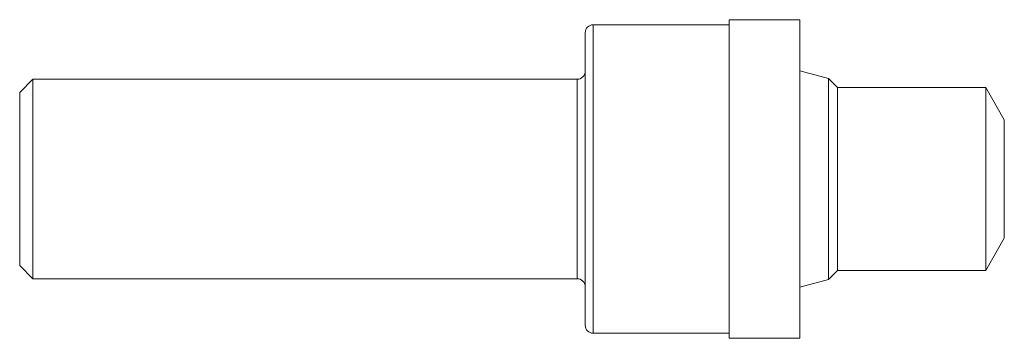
# Model space of a CAD drawing. Header units: inches. Extents: x 0 to 3.7, y -0.6 to 0.6.
import ezdxf

# ---------------------------------------------------------------- set-up
doc = ezdxf.new("R2010")
doc.units = ezdxf.units.IN
doc.header["$MEASUREMENT"] = 0

msp = doc.modelspace()

# ---------------------------------------------------------------- linework, layer by layer
at = {"color": 7, "linetype": 'Continuous', "lineweight": 15}
for p, q in [((2.931, 0.599), (2.666, 0.599)), ((2.666, -0.599), (2.666, 0.599)), ((2.931, -0.599), (2.931, 0.599)), ((2.666, 0.58), (2.155, 0.58)), ((2.125, -0.55), (2.125, 0.55)), ((0.05, 0.3749), (0, 0.3249)), ((2.095, 0.3749), (0.05, 0.3749)), ((0.05, -0.3749), (0.05, 0.3749)), ((3.039, 0.3778), (2.931, 0.4068)), ((3.0728, 0.344), (3.039, 0.3778)), ((3.039, -0.3778), (3.039, 0.3778)), ((3.63, 0.344), (3.0728, 0.344)), ((3.0728, -0.344), (3.0728, 0.344)), ((3.7, 0.2228), (3.63, 0.344)), ((3.63, -0.344), (3.63, 0.344)), ((0, -0.3249), (0, 0.3249)), ((3.7, -0.2228), (3.7, 0.2228)), ((3.63, -0.344), (3.7, -0.2228)), ((0, -0.3249), (0.05, -0.3749)), ((3.039, -0.3778), (3.0728, -0.344)), ((3.0728, -0.344), (3.63, -0.344)), ((0.05, -0.3749), (2.095, -0.3749)), ((2.931, -0.4068), (3.039, -0.3778)), ((2.155, -0.58), (2.666, -0.58)), ((2.666, -0.599), (2.931, -0.599))]:
    msp.add_line(p, q, dxfattribs=at)
at = {"color": 8, "linetype": 'Continuous', "lineweight": 15}
for p, q in [((2.155, -0.58), (2.155, 0.58)), ((2.095, -0.3749), (2.095, 0.3749))]:
    msp.add_line(p, q, dxfattribs=at)
at = {"color": 7, "linetype": 'Continuous', "lineweight": 15}
for centre, start, end in [((2.155, 0.55), 90, 180), ((2.095, 0.4048), 270, 0), ((2.095, -0.4048), 0, 90), ((2.155, -0.55), 180, 270)]:
    msp.add_arc(centre, 0.03, start, end, dxfattribs=at)

doc.saveas('drawing.dxf')
